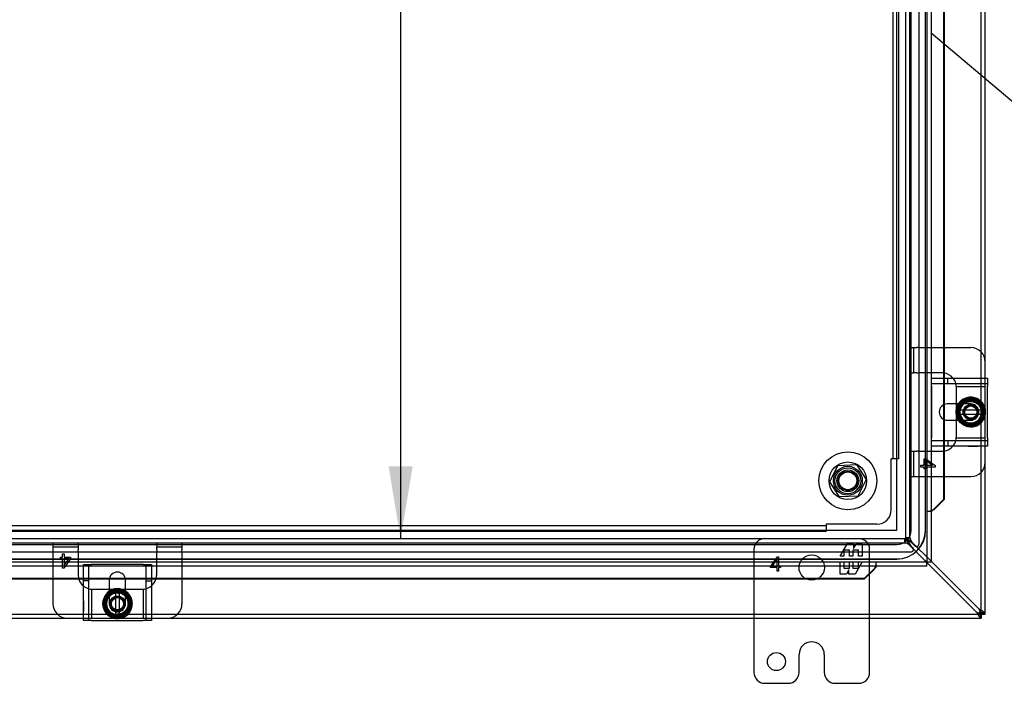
# Model space of a CAD drawing. Header units: inches. Extents: x 1 to 240, y -1 to 159.
# Tile 25 of 61: x 69 to 86, y 61 to 72. Entities that reach past the tile are written whole.
import ezdxf
from ezdxf import colors
from ezdxf.entities.mleader import LeaderData, LeaderLine
from ezdxf.enums import TextEntityAlignment as Align
from ezdxf.lldxf.tags import DXFTag
from ezdxf.math import Vec2, Vec3

# ---------------------------------------------------------------- set-up
doc = ezdxf.new("R2010")
doc.units = ezdxf.units.IN
doc.header["$MEASUREMENT"] = 0
for name, color, linetype in [('COM40680', 7, 'Continuous'), ('COM42667', 7, 'Continuous'), ('COM42780', 7, 'Continuous'), ('COM48605', 7, 'Continuous'), ('COM70220', 7, 'Continuous'), ('COM70726-5', 7, 'Continuous'), ('Default', 7, 'Continuous'), ('FET07720', 7, 'Continuous'), ('NTS166105', 7, 'Continuous'), ('SCC19011', 7, 'Continuous'), ('SPR20265', 7, 'Continuous'), ('STD26089', 7, 'Continuous'), ('WAF25035', 7, 'Continuous'), ('WAF25059', 7, 'Continuous')]:
    doc.layers.add(name, color=color, linetype=linetype)
doc.styles.add('SEACAD_Times_New_Roman', font='times.ttf')
tags = doc.linetypes.add('HIDDEN2', pattern=[0.1875, 0.125, -0.0625]).pattern_tags.tags
tags[6:7] = [DXFTag(74, 4), DXFTag(75, 0), DXFTag(340, '0'), DXFTag(46, 0.0), DXFTag(50, 0.0), DXFTag(44, 0.0), DXFTag(45, 0.0)]
tags[4:5] = [DXFTag(74, 4), DXFTag(75, 0), DXFTag(340, '0'), DXFTag(46, 0.0), DXFTag(50, 0.0), DXFTag(44, 0.0), DXFTag(45, 0.0)]
doc.dimstyles.new('HAMMOND_(STH_-_240x160)', dxfattribs={"dimtxt": 1, "dimasz": 1.25, "dimexe": 0.5, "dimexo": 0.5, "dimgap": 0.25, "dimtad": 0, "dimtih": 1, "dimtoh": 1, "dimlfac": 0.125, "dimzin": 0, "dimdsep": 46, "dimtxsty": 'SEACAD_Times_New_Roman', "dimblk1": '_SE_FILLED', "dimblk2": '_SE_FILLED', "dimsah": 1, "dimcen": 0.5, "dimadec": 0, "dimazin": 0, "dimtfac": 0.8, "dimtofl": 0, "dimtmove": 0, "dimatfit": 3, "dimfxl": 1, "dimtolj": 1, "dimtzin": 0, "dimarcsym": 0})

# ---------------------------------------------------------------- blocks, each defined once
blk = doc.blocks.new('_SE_FILLED')
at = {"color": 0}
blk.add_line((0, 0), (-1, 0), dxfattribs=at)
blk.add_solid([(0, 0), (-1, -0.1665), (-1, 0.1665), (0, 0)], dxfattribs=at)
blk = doc.blocks.new('SE5')
at = {"layer": 'COM40680', "color": 7, "linetype": 'HIDDEN2'}
for p, q in [((84.257, 95.061), (84.257, 64.565)), ((84.352, 95.061), (84.352, 64.565)), ((84.227, 63.688), (84.227, 64.565)), ((84.352, 64.565), (84.227, 64.565)), ((83.101, 63.408), (58.604, 63.408)), ((83.101, 63.313), (58.604, 63.313)), ((83.977, 63.438), (83.101, 63.438)), ((83.101, 63.438), (83.101, 63.313))]:
    blk.add_line(p, q, dxfattribs=at)
blk.add_circle((83.477, 64.188), 0.25, dxfattribs=at)
blk.add_arc((83.977, 63.688), 0.25, 270, 0, dxfattribs=at)
at = {"layer": 'COM42667', "color": 7, "linetype": 'Continuous'}
for p, q in [((84.921, 65.821), (84.921, 65.964)), ((84.921, 65.964), (85.891, 65.964)), ((85.891, 65.964), (85.891, 65.821)), ((84.921, 65.821), (84.921, 64.929)), ((85.891, 64.929), (85.891, 65.821)), ((85.396, 65.516), (85.196, 65.516)), ((85.196, 65.235), (85.396, 65.235)), ((84.921, 64.786), (84.921, 64.929)), ((85.891, 64.929), (85.891, 64.786)), ((85.891, 64.786), (84.921, 64.786)), ((70.264, 61.774), (70.264, 62.711)), ((71.441, 62.711), (71.441, 61.774)), ((70.712, 62.47), (70.712, 62.27)), ((70.993, 62.27), (70.993, 62.47)), ((70.407, 61.774), (70.264, 61.774)), ((70.407, 61.774), (71.298, 61.774)), ((71.441, 61.774), (71.298, 61.774))]:
    blk.add_line(p, q, dxfattribs=at)
at = {"layer": 'COM42667', "color": 7, "linetype": 'HIDDEN2'}
for p, q in [((84.921, 65.869), (85.891, 65.869)), ((85.205, 65.869), (85.205, 65.964)), ((85.602, 65.516), (85.396, 65.516)), ((85.396, 65.235), (85.602, 65.235)), ((85.891, 64.881), (84.921, 64.881)), ((85.205, 64.881), (85.205, 64.786)), ((85.555, 64.787), (85.555, 64.786)), ((85.555, 64.787), (85.67, 64.787)), ((85.585, 64.787), (85.585, 64.786)), ((85.664, 64.787), (85.664, 64.786)), ((85.67, 64.787), (85.67, 64.786)), ((85.67, 64.787), (85.694, 64.787)), ((85.694, 64.787), (85.694, 64.786)), ((85.694, 64.787), (85.728, 64.787)), ((85.728, 64.787), (85.728, 64.786)), ((70.264, 62.744), (70.407, 62.744)), ((70.264, 62.711), (70.264, 62.744)), ((70.359, 61.774), (70.359, 62.744)), ((71.298, 62.744), (70.407, 62.744)), ((71.298, 62.744), (71.441, 62.744)), ((71.346, 62.744), (71.346, 61.774)), ((71.441, 62.744), (71.441, 62.711)), ((70.359, 62.46), (70.264, 62.46)), ((71.346, 62.46), (71.441, 62.46)), ((70.712, 62.27), (70.712, 62.063)), ((70.993, 62.063), (70.993, 62.27)), ((70.265, 62.111), (70.264, 62.111)), ((70.265, 62.081), (70.264, 62.081)), ((70.265, 62.002), (70.264, 62.002)), ((70.265, 61.996), (70.264, 61.996)), ((70.265, 61.971), (70.264, 61.971)), ((70.265, 62.111), (70.265, 61.996)), ((70.265, 61.996), (70.265, 61.971)), ((70.265, 61.971), (70.265, 61.937)), ((70.265, 61.937), (70.264, 61.937))]:
    blk.add_line(p, q, dxfattribs=at)
at = {"layer": 'COM42667', "color": 7, "linetype": 'Continuous'}
for centre, radius, start, end in [((85.196, 65.375), 0.14, 90, 270), ((70.852, 62.47), 0.141, 0, 180)]:
    blk.add_arc(centre, radius, start, end, dxfattribs=at)
at = {"layer": 'COM42667', "color": 7, "linetype": 'HIDDEN2'}
for centre, radius, start, end in [((85.602, 65.375), 0.14, 270, 90), ((70.852, 62.063), 0.141, 180, 0)]:
    blk.add_arc(centre, radius, start, end, dxfattribs=at)
at = {"layer": 'COM42780', "color": 7, "linetype": 'HIDDEN2'}
for p, q in [((84.553, 66.49), (84.62, 66.49)), ((84.553, 66.053), (84.553, 66.49)), ((84.62, 66.053), (84.62, 66.49)), ((84.62, 66.49), (84.67, 66.49)), ((84.704, 66.49), (84.67, 66.49)), ((84.704, 66.49), (85.14, 66.49)), ((84.553, 66.053), (84.62, 66.053)), ((84.67, 66.053), (84.62, 66.053)), ((84.67, 66.053), (84.704, 66.053)), ((85.102, 66.053), (84.704, 66.053)), ((85.852, 65.868), (85.852, 65.964)), ((85.852, 65.82), (85.852, 65.868)), ((85.352, 65.82), (85.852, 65.82)), ((85.352, 65.803), (85.352, 65.815)), ((85.352, 65.672), (85.352, 65.803)), ((85.852, 65.815), (85.852, 65.82)), ((85.852, 65.672), (85.852, 65.815)), ((85.352, 65.516), (85.352, 65.672)), ((85.852, 65.43), (85.852, 65.672)), ((85.352, 65.078), (85.352, 65.235)), ((85.852, 65.078), (85.852, 65.329)), ((85.352, 64.947), (85.352, 65.078)), ((85.852, 64.935), (85.852, 65.078)), ((85.352, 64.935), (85.352, 64.947)), ((85.352, 64.93), (85.852, 64.93)), ((85.852, 64.93), (85.852, 64.935)), ((85.852, 64.882), (85.852, 64.93)), ((85.852, 64.786), (85.852, 64.882)), ((84.553, 64.697), (84.62, 64.697)), ((84.553, 64.26), (84.553, 64.697)), ((84.62, 64.26), (84.62, 64.697)), ((84.62, 64.697), (84.67, 64.697)), ((84.704, 64.697), (84.67, 64.697)), ((84.704, 64.697), (85.102, 64.697)), ((84.797, 64.456), (84.797, 64.565)), ((84.797, 64.565), (84.826, 64.565)), ((84.826, 64.565), (84.988, 64.45)), ((84.938, 64.456), (84.826, 64.535)), ((84.826, 64.535), (84.826, 64.456)), ((84.738, 64.425), (84.738, 64.456)), ((84.738, 64.456), (84.797, 64.456)), ((84.797, 64.425), (84.738, 64.425)), ((84.797, 64.392), (84.797, 64.425)), ((84.826, 64.392), (84.797, 64.392)), ((84.826, 64.456), (84.938, 64.456)), ((84.988, 64.425), (84.826, 64.425)), ((84.826, 64.425), (84.826, 64.392)), ((84.988, 64.45), (84.988, 64.425)), ((84.553, 64.26), (84.62, 64.26)), ((84.62, 64.26), (84.67, 64.26)), ((84.67, 64.26), (84.704, 64.26)), ((84.704, 64.26), (85.14, 64.26)), ((69.737, 63.113), (69.737, 63.046)), ((69.737, 63.113), (70.174, 63.113)), ((69.737, 63.046), (70.174, 63.046)), ((69.737, 63.046), (69.737, 62.995)), ((69.737, 62.995), (69.737, 62.961)), ((70.174, 63.113), (70.174, 63.046)), ((70.174, 63.046), (70.174, 62.995)), ((70.174, 62.961), (70.174, 62.995)), ((71.531, 63.113), (71.531, 63.046)), ((71.531, 63.113), (71.968, 63.113)), ((71.531, 63.046), (71.968, 63.046)), ((71.531, 62.995), (71.531, 63.046)), ((71.531, 62.995), (71.531, 62.961)), ((71.968, 63.113), (71.968, 63.046)), ((71.968, 63.046), (71.968, 62.995)), ((71.968, 62.961), (71.968, 62.995)), ((69.737, 62.961), (69.737, 62.486)), ((69.869, 62.84), (69.869, 62.868)), ((69.869, 62.868), (69.902, 62.868)), ((69.902, 62.84), (69.869, 62.84)), ((69.902, 62.928), (69.933, 62.928)), ((69.902, 62.868), (69.902, 62.928)), ((69.902, 62.678), (69.902, 62.84)), ((70.042, 62.84), (69.927, 62.678)), ((69.933, 62.928), (69.933, 62.868)), ((69.933, 62.868), (70.042, 62.868)), ((69.933, 62.727), (70.012, 62.84)), ((70.012, 62.84), (69.933, 62.84)), ((69.933, 62.84), (69.933, 62.727)), ((70.042, 62.868), (70.042, 62.84)), ((70.174, 62.961), (70.174, 62.563)), ((71.531, 62.563), (71.531, 62.961)), ((71.968, 62.961), (71.968, 62.486)), ((69.927, 62.678), (69.902, 62.678)), ((70.407, 62.314), (70.407, 61.813)), ((70.412, 62.313), (70.424, 62.313)), ((70.424, 62.313), (70.555, 62.313)), ((70.555, 62.313), (70.712, 62.313)), ((70.993, 62.313), (71.149, 62.313)), ((71.149, 62.313), (71.281, 62.313)), ((71.281, 62.313), (71.292, 62.313)), ((71.297, 62.314), (71.297, 61.813)), ((70.264, 61.813), (70.359, 61.813)), ((70.359, 61.813), (70.407, 61.813)), ((70.407, 61.813), (70.412, 61.813)), ((70.412, 61.813), (70.555, 61.813)), ((70.555, 61.813), (70.806, 61.813)), ((70.908, 61.813), (71.149, 61.813)), ((71.149, 61.813), (71.292, 61.813)), ((71.292, 61.813), (71.297, 61.813)), ((71.297, 61.813), (71.345, 61.813)), ((71.345, 61.813), (71.441, 61.813))]:
    blk.add_line(p, q, dxfattribs=at)
at = {"layer": 'COM42780', "color": 7, "linetype": 'Continuous'}
for p, q in [((85.14, 66.49), (85.602, 66.49)), ((85.852, 65.964), (85.852, 66.24)), ((85.352, 65.441), (85.352, 65.516)), ((85.352, 65.235), (85.352, 65.306)), ((85.852, 64.51), (85.852, 64.786)), ((85.14, 64.26), (85.602, 64.26)), ((69.737, 62.486), (69.737, 62.063)), ((71.968, 62.486), (71.968, 62.063)), ((70.712, 62.313), (70.784, 62.313)), ((70.918, 62.313), (70.993, 62.313)), ((69.987, 61.813), (70.264, 61.813)), ((71.441, 61.813), (71.718, 61.813))]:
    blk.add_line(p, q, dxfattribs=at)
at = {"layer": 'COM42780', "color": 7, "linetype": 'HIDDEN2'}
for centre, radius in [((85.602, 65.375), 0.195), ((85.602, 65.375), 0.125), ((85.602, 65.375), 0.106), ((70.852, 62.063), 0.195), ((70.852, 62.063), 0.125), ((70.852, 62.063), 0.106)]:
    blk.add_circle(centre, radius, dxfattribs=at)
at = {"layer": 'COM42780', "color": 7, "linetype": 'Continuous'}
for centre, start, end in [((85.602, 66.24), 0, 90), ((85.102, 65.803), 39.9324, 81.31), ((85.102, 64.947), 278.69, 320.0676), ((85.602, 64.51), 270, 0), ((70.424, 62.563), 198.0043, 230.0676), ((71.281, 62.563), 309.9324, 341.9957), ((69.987, 62.063), 180, 270), ((71.718, 62.063), 270, 0)]:
    blk.add_arc(centre, 0.25, start, end, dxfattribs=at)
at = {"layer": 'COM42780', "color": 7, "linetype": 'HIDDEN2'}
for centre, start, end in [((85.102, 65.803), 81.31, 90), ((85.102, 65.803), 15.0028, 39.9324), ((85.102, 65.803), 3.8357, 15.0028), ((85.102, 65.803), 2.6763, 3.8357), ((85.102, 64.947), 320.0676, 344.9972), ((85.102, 64.947), 344.9972, 356.1643), ((85.102, 64.947), 356.1643, 357.3237), ((85.102, 64.947), 270, 278.69), ((70.424, 62.563), 180, 198.0043), ((71.281, 62.563), 341.9957, 0), ((70.424, 62.563), 230.0676, 254.9972), ((70.424, 62.563), 254.9972, 266.1643), ((70.424, 62.563), 266.1643, 267.3237), ((71.281, 62.563), 272.6763, 273.8357), ((71.281, 62.563), 273.8357, 285.0028), ((71.281, 62.563), 285.0028, 309.9324)]:
    blk.add_arc(centre, 0.25, start, end, dxfattribs=at)
at = {"layer": 'COM48605', "color": 7, "linetype": 'HIDDEN2'}
for p, q in [((84.843, 96.843), (84.843, 62.783)), ((85.128, 65.964), (85.128, 65.498)), ((85.14, 65.964), (85.14, 65.504)), ((85.128, 65.252), (85.128, 64.786)), ((85.14, 65.246), (85.14, 64.786)), ((84.915, 63.658), (84.843, 63.658)), ((84.947, 63.681), (84.938, 63.681)), ((84.843, 62.783), (56.799, 62.783)), ((83.945, 62.688), (83.945, 62.679)), ((83.968, 62.711), (83.968, 62.783)), ((70.715, 62.498), (70.264, 62.498)), ((70.713, 62.486), (70.264, 62.486)), ((71.441, 62.498), (70.99, 62.498)), ((71.441, 62.486), (70.992, 62.486))]:
    blk.add_line(p, q, dxfattribs=at)
at = {"layer": 'COM48605', "color": 7, "linetype": 'Continuous'}
for p, q in [((84.915, 96.843), (84.915, 62.783)), ((85.128, 79.224), (85.128, 65.964)), ((85.14, 79.224), (85.14, 65.964)), ((85.128, 65.498), (85.128, 65.252)), ((85.14, 65.504), (85.14, 65.246)), ((85.128, 64.786), (85.128, 63.866)), ((85.14, 64.786), (85.14, 63.866)), ((85.128, 63.866), (84.958, 63.693)), ((85.14, 63.866), (84.97, 63.693)), ((85.14, 63.866), (85.128, 63.866)), ((84.915, 63.658), (84.928, 63.658)), ((84.958, 63.693), (84.97, 63.693)), ((84.843, 62.783), (84.807, 62.819)), ((84.843, 62.783), (84.807, 62.819)), ((84.843, 62.711), (56.799, 62.711)), ((83.933, 62.668), (83.76, 62.498)), ((83.933, 62.656), (83.76, 62.486)), ((83.933, 62.668), (83.933, 62.656)), ((83.968, 62.698), (83.968, 62.711)), ((84.843, 62.711), (84.843, 62.783)), ((84.915, 62.783), (84.843, 62.783)), ((70.264, 62.498), (57.883, 62.498)), ((70.264, 62.486), (57.883, 62.486)), ((70.992, 62.486), (70.713, 62.486)), ((70.99, 62.498), (70.715, 62.498)), ((83.76, 62.498), (71.441, 62.498)), ((83.76, 62.486), (71.441, 62.486)), ((83.76, 62.486), (83.76, 62.498))]:
    blk.add_line(p, q, dxfattribs=at)
at = {"layer": 'COM48605', "color": 7, "linetype": 'HIDDEN2'}
for centre, start, end in [((85.356, 62.606), 110.5358, 114.2658), ((85.019, 62.27), 155.7342, 158.7275)]:
    blk.add_arc(centre, 1.153, start, end, dxfattribs=at)
at = {"layer": 'COM48605', "color": 7, "linetype": 'Continuous'}
for centre, radius, start, end in [((85.246, 63.424), 0.395, 136.9946, 143.6858), ((85.356, 62.606), 1.153, 109.542, 110.5358), ((84.202, 62.38), 0.395, 126.3142, 133.0054), ((85.019, 62.27), 1.153, 158.7275, 160.458)]:
    blk.add_arc(centre, radius, start, end, dxfattribs=at)
at = {"layer": 'COM70220', "color": 7, "linetype": 'HIDDEN2'}
for p, q in [((84.321, 63.336), (84.321, 96.291)), ((84.322, 63.336), (84.322, 96.291)), ((84.571, 63.336), (84.571, 96.291)), ((84.82, 63.336), (84.82, 96.291)), ((84.821, 63.336), (84.821, 96.291)), ((57.383, 63.336), (84.321, 63.336)), ((57.383, 63.335), (84.321, 63.335)), ((57.383, 63.086), (84.321, 63.086)), ((57.383, 62.837), (84.321, 62.837)), ((57.383, 62.836), (84.321, 62.836))]:
    blk.add_line(p, q, dxfattribs=at)
for radius in [0.5, 0.001, 0.25, 0.499]:
    blk.add_arc((84.321, 63.336), radius, 270, 0, dxfattribs=at)
at = {"layer": 'COM70726-5', "color": 7, "linetype": 'HIDDEN2'}
for p, q in [((85.78, 61.891), (85.78, 97.735)), ((84.707, 63.1), (84.707, 96.526)), ((84.477, 63.204), (84.477, 96.422)), ((84.549, 63.204), (84.549, 96.422)), ((57.244, 63.188), (84.461, 63.188)), ((84.459, 63.188), (84.459, 63.116)), ((84.461, 63.116), (84.461, 63.188)), ((84.477, 63.206), (84.549, 63.206)), ((84.549, 63.204), (84.477, 63.204)), ((84.55, 63.206), (84.549, 63.206)), ((57.244, 63.116), (84.461, 63.116)), ((84.459, 63.116), (84.459, 63.115)), ((84.538, 63.08), (84.843, 62.775)), ((84.597, 63.035), (84.552, 63.08)), ((84.915, 62.797), (84.585, 63.127)), ((84.585, 63.113), (84.631, 63.068)), ((57.139, 62.958), (84.566, 62.958)), ((55.93, 61.885), (85.775, 61.885))]:
    blk.add_line(p, q, dxfattribs=at)
at = {"layer": 'COM70726-5', "color": 7, "linetype": 'Continuous'}
for p, q in [((85.852, 66.24), (85.852, 78.948)), ((85.852, 61.891), (85.852, 64.51)), ((85.744, 61.968), (84.915, 62.797)), ((84.843, 62.775), (85.697, 61.921)), ((55.93, 61.813), (69.987, 61.813)), ((71.718, 61.813), (85.775, 61.813)), ((85.763, 61.902), (85.744, 61.921)), ((85.763, 61.902), (85.744, 61.921)), ((85.763, 61.902), (85.778, 61.887)), ((85.763, 61.902), (85.778, 61.888)), ((85.775, 61.885), (85.775, 61.813)), ((85.78, 61.885), (85.775, 61.885)), ((85.775, 61.813), (85.78, 61.813)), ((85.78, 61.885), (85.779, 61.887)), ((85.78, 61.885), (85.779, 61.887)), ((85.78, 61.891), (85.78, 61.885)), ((85.78, 61.891), (85.852, 61.891)), ((85.78, 61.885), (85.852, 61.885)), ((85.78, 61.885), (85.78, 61.813)), ((85.852, 61.885), (85.852, 61.891))]:
    blk.add_line(p, q, dxfattribs=at)
at = {"layer": 'COM70726-5', "color": 7, "linetype": 'HIDDEN2'}
for centre, radius, start, end in [((84.744, 63.245), 0.198, 191.3606, 216.6696), ((84.42, 62.922), 0.198, 53.3304, 78.6394), ((84.566, 63.003), 0.045, 270, 45), ((84.662, 63.1), 0.045, 225, 360)]:
    blk.add_arc(centre, radius, start, end, dxfattribs=at)
at = {"layer": 'COM70726-5', "color": 7, "linetype": 'Continuous'}
for centre, radius, start, end in [((85.535, 61.536), 0.48, 52.0615, 64.2057), ((85.485, 61.795), 0.312, 22.5969, 33.8057), ((86.13, 62.13), 0.48, 205.7943, 217.9385), ((85.871, 62.18), 0.312, 236.1943, 247.4031)]:
    blk.add_arc(centre, radius, start, end, dxfattribs=at)
at = {"layer": 'COM70726-5', "color": 7, "linetype": 'HIDDEN2'}
for points, knots in [([(84.459, 63.186), (84.466, 63.183), (84.472, 63.179), (84.486, 63.166), (84.492, 63.158), (84.505, 63.139), (84.512, 63.128), (84.525, 63.105), (84.532, 63.092), (84.538, 63.08)], [0, 0, 0, 0, 0.25, 0.25, 0.5, 0.5, 0.75, 0.75, 1, 1, 1, 1]), ([(84.461, 63.188), (84.469, 63.188), (84.476, 63.185), (84.492, 63.174), (84.499, 63.166), (84.514, 63.146), (84.522, 63.134), (84.537, 63.108), (84.545, 63.094), (84.552, 63.08)], [0, 0, 0, 0, 0.25, 0.25, 0.5, 0.5, 0.75, 0.75, 1, 1, 1, 1]), ([(84.585, 63.113), (84.571, 63.121), (84.557, 63.128), (84.531, 63.144), (84.519, 63.151), (84.499, 63.166), (84.491, 63.174), (84.48, 63.189), (84.477, 63.197), (84.477, 63.204)], [0, 0, 0, 0, 0.25, 0.25, 0.5, 0.5, 0.75, 0.75, 1, 1, 1, 1]), ([(84.585, 63.127), (84.573, 63.134), (84.561, 63.14), (84.538, 63.153), (84.527, 63.16), (84.508, 63.173), (84.5, 63.18), (84.487, 63.193), (84.482, 63.2), (84.48, 63.206)], [0, 0, 0, 0, 0.25, 0.25, 0.5, 0.5, 0.75, 0.75, 1, 1, 1, 1]), ([(84.585, 63.113), (84.576, 63.128), (84.567, 63.144), (84.553, 63.174), (84.549, 63.189), (84.549, 63.204)], [0, 0, 0, 0, 0.5, 0.5, 1, 1, 1, 1]), ([(84.461, 63.116), (84.476, 63.116), (84.492, 63.112), (84.522, 63.099), (84.537, 63.089), (84.552, 63.08)], [0, 0, 0, 0, 0.5, 0.5, 1, 1, 1, 1]), ([(85.78, 61.818), (85.776, 61.819), (85.773, 61.82), (85.768, 61.823), (85.766, 61.825), (85.763, 61.829), (85.762, 61.832), (85.76, 61.837), (85.76, 61.84), (85.76, 61.85), (85.761, 61.858), (85.765, 61.869), (85.767, 61.873), (85.772, 61.881), (85.774, 61.884), (85.778, 61.887)], [0, 0, 0, 0, 0.125, 0.125, 0.25, 0.25, 0.375, 0.375, 0.5, 0.5, 0.75, 0.75, 0.875, 0.875, 1, 1, 1, 1]), ([(85.778, 61.888), (85.781, 61.891), (85.785, 61.894), (85.792, 61.898), (85.796, 61.9), (85.804, 61.903), (85.808, 61.904), (85.815, 61.905), (85.819, 61.906), (85.828, 61.905), (85.834, 61.904), (85.841, 61.899), (85.842, 61.897), (85.846, 61.892), (85.847, 61.889), (85.848, 61.885)], [0, 0, 0, 0, 0.125, 0.125, 0.25, 0.25, 0.375, 0.375, 0.5, 0.5, 0.75, 0.75, 0.875, 0.875, 1, 1, 1, 1])]:
    blk.add_open_spline(points, degree=3, knots=knots, dxfattribs=at)
at = {"layer": 'COM70726-5', "color": 7, "linetype": 'Continuous'}
for points, knots in [([(85.751, 61.892), (85.752, 61.892), (85.755, 61.891), (85.758, 61.889), (85.762, 61.888), (85.765, 61.887), (85.768, 61.886), (85.77, 61.886), (85.773, 61.885), (85.774, 61.885), (85.775, 61.885)], [0, 0, 0, 0, 0.137013, 0.270531, 0.400528, 0.527021, 0.650074, 0.769801, 0.886369, 1, 1, 1, 1]), ([(85.751, 61.835), (85.756, 61.829), (85.761, 61.823), (85.769, 61.815), (85.772, 61.813), (85.775, 61.813)], [0, 0, 0, 0, 0.5, 0.5, 1, 1, 1, 1]), ([(85.779, 61.887), (85.776, 61.887), (85.773, 61.887), (85.768, 61.889), (85.765, 61.889), (85.761, 61.892), (85.76, 61.894), (85.76, 61.898), (85.761, 61.9), (85.763, 61.902)], [0, 0, 0, 0, 0.25, 0.25, 0.5, 0.5, 0.75, 0.75, 1, 1, 1, 1]), ([(85.763, 61.902), (85.765, 61.904), (85.768, 61.906), (85.772, 61.906), (85.774, 61.904), (85.776, 61.9), (85.777, 61.898), (85.778, 61.893), (85.778, 61.89), (85.779, 61.887)], [0, 0, 0, 0, 0.25, 0.25, 0.5, 0.5, 0.75, 0.75, 1, 1, 1, 1]), ([(85.78, 61.891), (85.78, 61.892), (85.78, 61.893), (85.78, 61.895), (85.779, 61.898), (85.778, 61.901), (85.777, 61.904), (85.776, 61.907), (85.775, 61.911), (85.774, 61.913), (85.773, 61.914)], [0, 0, 0, 0, 0.113631, 0.230199, 0.349926, 0.472979, 0.599472, 0.729469, 0.862987, 1, 1, 1, 1]), ([(85.852, 61.891), (85.852, 61.893), (85.85, 61.897), (85.842, 61.905), (85.837, 61.909), (85.831, 61.914)], [0, 0, 0, 0, 0.5, 0.5, 1, 1, 1, 1])]:
    blk.add_open_spline(points, degree=3, knots=knots, dxfattribs=at)
at = {"layer": 'COM70726-5', "color": 7, "linetype": 'HIDDEN2'}
for points in [[(85.76, 61.896), (85.76, 61.879), (85.76, 61.862), (85.76, 61.845)], [(85.821, 61.906), (85.803, 61.906), (85.786, 61.906), (85.77, 61.906)]]:
    blk.add_open_spline(points, degree=3, dxfattribs=at)
at = {"layer": 'FET07720', "color": 7, "linetype": 'HIDDEN2'}
for p, q in [((81.852, 63.001), (81.852, 61.813)), ((83.342, 62.883), (83.465, 63.095)), ((83.505, 62.989), (83.407, 62.989)), ((83.407, 62.989), (83.407, 62.883)), ((83.465, 63.095), (83.574, 63.095)), ((83.505, 62.883), (83.505, 62.989)), ((83.663, 62.989), (83.565, 62.989)), ((83.565, 62.989), (83.565, 62.883)), ((83.574, 63.095), (83.574, 63.017)), ((83.574, 63.017), (83.619, 63.095)), ((83.619, 63.095), (83.727, 63.095)), ((83.663, 62.883), (83.663, 62.989)), ((83.727, 63.095), (83.727, 62.883)), ((83.852, 61.813), (83.852, 63.001)), ((82.142, 62.705), (82.261, 62.876)), ((82.258, 62.837), (82.171, 62.712)), ((82.258, 62.712), (82.258, 62.837)), ((82.261, 62.876), (82.278, 62.876)), ((82.278, 62.876), (82.278, 62.712)), ((83.407, 62.883), (83.342, 62.883)), ((83.565, 62.883), (83.505, 62.883)), ((83.727, 62.883), (83.663, 62.883)), ((82.142, 62.691), (82.142, 62.705)), ((82.258, 62.691), (82.142, 62.691)), ((82.171, 62.712), (82.258, 62.712)), ((82.258, 62.626), (82.258, 62.691)), ((82.278, 62.712), (82.313, 62.712)), ((82.313, 62.691), (82.278, 62.691)), ((82.278, 62.691), (82.278, 62.626)), ((82.313, 62.712), (82.313, 62.691)), ((83.342, 62.573), (83.342, 62.785)), ((83.342, 62.785), (83.407, 62.785)), ((83.407, 62.785), (83.407, 62.679)), ((83.407, 62.679), (83.505, 62.679)), ((83.496, 62.651), (83.451, 62.573)), ((83.496, 62.573), (83.496, 62.651)), ((83.505, 62.679), (83.505, 62.785)), ((83.505, 62.785), (83.565, 62.785)), ((83.565, 62.785), (83.565, 62.679)), ((83.565, 62.679), (83.663, 62.679)), ((83.727, 62.785), (83.605, 62.573)), ((83.663, 62.679), (83.663, 62.785)), ((83.663, 62.785), (83.727, 62.785)), ((82.278, 62.626), (82.258, 62.626)), ((83.451, 62.573), (83.342, 62.573)), ((83.605, 62.573), (83.496, 62.573))]:
    blk.add_line(p, q, dxfattribs=at)
at = {"layer": 'FET07720', "color": 7, "linetype": 'Continuous'}
for p, q in [((81.852, 61.813), (81.852, 60.876)), ((83.852, 60.876), (83.852, 61.813)), ((82.852, 61.406), (82.852, 61.406)), ((82.634, 60.876), (82.634, 61.188)), ((83.07, 61.188), (83.07, 60.876)), ((82.04, 60.688), (82.446, 60.688)), ((83.258, 60.688), (83.665, 60.688))]:
    blk.add_line(p, q, dxfattribs=at)
at = {"layer": 'FET07720', "color": 7, "linetype": 'HIDDEN2'}
blk.add_circle((82.852, 62.688), 0.219, dxfattribs=at)
at = {"layer": 'FET07720', "color": 7, "linetype": 'Continuous'}
blk.add_circle((82.243, 61.063), 0.156, dxfattribs=at)
at = {"layer": 'FET07720', "color": 7, "linetype": 'HIDDEN2'}
for centre, start, end in [((82.04, 63.001), 90, 180), ((83.665, 63.001), 0, 90)]:
    blk.add_arc(centre, 0.188, start, end, dxfattribs=at)
at = {"layer": 'FET07720', "color": 7, "linetype": 'Continuous'}
for centre, radius, start, end in [((82.852, 61.188), 0.218, 90, 180), ((82.852, 61.188), 0.218, 0, 90), ((82.04, 60.876), 0.187, 180, 270), ((82.446, 60.876), 0.188, 270, 0), ((83.258, 60.876), 0.188, 180, 270), ((83.665, 60.876), 0.188, 270, 0)]:
    blk.add_arc(centre, radius, start, end, dxfattribs=at)
at = {"layer": 'NTS166105', "color": 7, "linetype": 'HIDDEN2'}
for p, q in [((83.163, 64.168), (83.306, 64.453)), ((83.306, 64.453), (83.624, 64.469)), ((83.624, 64.469), (83.793, 64.21)), ((83.332, 63.909), (83.163, 64.168)), ((83.793, 64.21), (83.648, 63.922)), ((83.648, 63.922), (83.332, 63.909))]:
    blk.add_line(p, q, dxfattribs=at)
for radius in [0.188, 0.154]:
    blk.add_circle((83.477, 64.188), radius, dxfattribs=at)
at = {"layer": 'SCC19011', "color": 7, "linetype": 'Continuous'}
for p, q in [((85.602, 65.616), (85.387, 65.484)), ((85.817, 65.484), (85.602, 65.616)), ((85.387, 65.484), (85.387, 65.409)), ((85.387, 65.409), (85.387, 65.341)), ((85.408, 65.409), (85.387, 65.409)), ((85.418, 65.409), (85.408, 65.409)), ((85.787, 65.409), (85.418, 65.409)), ((85.797, 65.409), (85.787, 65.409)), ((85.817, 65.409), (85.797, 65.409)), ((85.817, 65.409), (85.817, 65.484)), ((85.817, 65.341), (85.817, 65.409)), ((85.387, 65.341), (85.387, 65.266)), ((85.387, 65.341), (85.408, 65.341)), ((85.387, 65.266), (85.602, 65.134)), ((85.408, 65.341), (85.418, 65.341)), ((85.418, 65.341), (85.787, 65.341)), ((85.602, 65.134), (85.817, 65.266)), ((85.787, 65.341), (85.797, 65.341)), ((85.797, 65.341), (85.817, 65.341)), ((85.817, 65.266), (85.817, 65.341)), ((70.743, 62.278), (70.611, 62.063)), ((70.818, 62.278), (70.743, 62.278)), ((70.886, 62.278), (70.818, 62.278)), ((70.818, 62.278), (70.818, 62.258)), ((70.818, 62.258), (70.818, 62.247)), ((70.818, 62.247), (70.818, 61.879)), ((70.961, 62.278), (70.886, 62.278)), ((70.886, 62.258), (70.886, 62.278)), ((70.886, 62.247), (70.886, 62.258)), ((70.886, 61.879), (70.886, 62.247)), ((71.093, 62.063), (70.961, 62.278)), ((70.611, 62.063), (70.743, 61.848)), ((70.961, 61.848), (71.093, 62.063)), ((70.743, 61.848), (70.818, 61.848)), ((70.818, 61.879), (70.818, 61.868)), ((70.818, 61.868), (70.818, 61.848)), ((70.818, 61.848), (70.886, 61.848)), ((70.886, 61.868), (70.886, 61.879)), ((70.886, 61.848), (70.886, 61.868)), ((70.886, 61.848), (70.961, 61.848))]:
    blk.add_line(p, q, dxfattribs=at)
at = {"layer": 'SCC19011', "color": 7, "linetype": 'HIDDEN2'}
for centre in [(85.602, 65.375), (70.852, 62.063)]:
    blk.add_circle(centre, 0.122, dxfattribs=at)
at = {"layer": 'SCC19011', "color": 7, "linetype": 'Continuous'}
for centre, start, end in [((85.602, 65.375), 10.4474, 169.5526), ((85.602, 65.375), 190.4474, 349.5526), ((70.852, 62.063), 100.4474, 259.5526), ((70.852, 62.063), 280.4474, 79.5526)]:
    blk.add_arc(centre, 0.188, start, end, dxfattribs=at)
at = {"layer": 'SPR20265', "color": 7, "linetype": 'HIDDEN2'}
for p, q in [((85.785, 65.375), (85.82, 65.375)), ((85.417, 65.19), (85.442, 65.215)), ((70.667, 62.248), (70.692, 62.223)), ((70.852, 61.881), (70.852, 61.846))]:
    blk.add_line(p, q, dxfattribs=at)
for points, knots in [([(85.564, 65.155), (85.578, 65.153), (85.624, 65.149), (85.701, 65.167), (85.778, 65.225), (85.824, 65.309), (85.833, 65.404), (85.801, 65.495), (85.737, 65.566), (85.649, 65.604), (85.553, 65.604), (85.465, 65.565), (85.4, 65.495), (85.369, 65.404), (85.376, 65.308), (85.421, 65.223), (85.496, 65.164), (85.588, 65.138), (85.683, 65.151), (85.765, 65.201), (85.821, 65.279), (85.842, 65.372), (85.824, 65.466), (85.771, 65.546), (85.692, 65.599), (85.597, 65.616), (85.504, 65.596), (85.425, 65.541), (85.375, 65.46), (85.359, 65.365), (85.382, 65.272), (85.438, 65.194), (85.52, 65.145), (85.614, 65.13), (85.707, 65.153), (85.785, 65.209), (85.834, 65.291), (85.849, 65.386), (85.827, 65.479), (85.771, 65.557), (85.69, 65.608), (85.596, 65.624), (85.502, 65.604), (85.424, 65.55), (85.37, 65.47), (85.352, 65.376), (85.366, 65.294), (85.39, 65.25), (85.401, 65.234)], [0.1181047, 0.1181047, 0.1181047, 0.1181047, 0.123253, 0.1343442, 0.1454373, 0.156529, 0.1676234, 0.1787178, 0.1898116, 0.200905, 0.2119972, 0.2230929, 0.2341872, 0.2452831, 0.2563771, 0.2674708, 0.2785654, 0.28966, 0.3007576, 0.3118528, 0.3229492, 0.3340432, 0.3451384, 0.3562353, 0.3673323, 0.3784297, 0.3895246, 0.4006213, 0.4117166, 0.4228156, 0.4339132, 0.4450112, 0.4561079, 0.4672039, 0.4783017, 0.4893995, 0.5004992, 0.5115966, 0.5226954, 0.5337915, 0.544891, 0.5559893, 0.5670899, 0.5781889, 0.5892874, 0.6003855, 0.6114838, 0.6182179, 0.6182179, 0.6182179, 0.6182179]), ([(85.442, 65.215), (85.423, 65.237), (85.389, 65.283), (85.37, 65.375), (85.39, 65.461), (85.433, 65.531), (85.498, 65.579), (85.57, 65.6), (85.618, 65.599), (85.637, 65.596)], [0, 0, 0, 0, 0.01124685, 0.02526822, 0.0367371, 0.04763758, 0.05874075, 0.06985332, 0.07824608, 0.07824608, 0.07824608, 0.07824608]), ([(85.392, 65.234), (85.405, 65.214), (85.442, 65.173), (85.518, 65.129), (85.612, 65.115), (85.706, 65.135), (85.785, 65.188), (85.841, 65.266), (85.864, 65.359), (85.853, 65.454), (85.809, 65.538), (85.737, 65.602), (85.648, 65.635), (85.552, 65.635), (85.465, 65.601), (85.412, 65.555), (85.389, 65.524), (85.384, 65.516)], [0.8028925, 0.8028925, 0.8028925, 0.8028925, 0.8112914, 0.8223931, 0.8334948, 0.8445983, 0.8557003, 0.8668021, 0.8779027, 0.8890041, 0.9001067, 0.9112098, 0.9223136, 0.9334157, 0.9445065, 0.955056, 0.9580988, 0.9580988, 0.9580988, 0.9580988]), ([(85.759, 65.522), (85.765, 65.516), (85.787, 65.489), (85.814, 65.433), (85.82, 65.351), (85.795, 65.273), (85.744, 65.21), (85.673, 65.169), (85.592, 65.159), (85.513, 65.178), (85.446, 65.226), (85.402, 65.295), (85.388, 65.375), (85.403, 65.455), (85.438, 65.508), (85.463, 65.531), (85.47, 65.536)], [0.2887901, 0.2887901, 0.2887901, 0.2887901, 0.2920757, 0.3031862, 0.3142936, 0.3254042, 0.3365133, 0.3476245, 0.3587332, 0.369842, 0.3809492, 0.3920578, 0.4031667, 0.4142764, 0.4253852, 0.4286815, 0.4286815, 0.4286815, 0.4286815]), ([(85.48, 65.595), (85.475, 65.592), (85.442, 65.572), (85.414, 65.545), (85.395, 65.518), (85.394, 65.517)], [0.75353292, 0.75353292, 0.75353292, 0.75353292, 0.75578627, 0.7668873, 0.7674218, 0.7674218, 0.7674218, 0.7674218]), ([(85.711, 65.551), (85.722, 65.544), (85.754, 65.52), (85.794, 65.466), (85.813, 65.386), (85.801, 65.305), (85.759, 65.235), (85.694, 65.186), (85.614, 65.166), (85.534, 65.178), (85.463, 65.22), (85.415, 65.286), (85.395, 65.365), (85.408, 65.446), (85.451, 65.516), (85.518, 65.563), (85.598, 65.58), (85.678, 65.566), (85.746, 65.52), (85.792, 65.452), (85.806, 65.371), (85.787, 65.291), (85.739, 65.225), (85.668, 65.184), (85.587, 65.174), (85.508, 65.197), (85.445, 65.25), (85.409, 65.324), (85.405, 65.405), (85.434, 65.482), (85.492, 65.54), (85.568, 65.57), (85.65, 65.567), (85.724, 65.53), (85.776, 65.467), (85.798, 65.388), (85.786, 65.307), (85.75, 65.252), (85.721, 65.228), (85.712, 65.221)], [0.464438, 0.464438, 0.464438, 0.464438, 0.4698156, 0.4809232, 0.4920326, 0.503138, 0.5142446, 0.52535, 0.5364578, 0.547565, 0.5586721, 0.5697781, 0.5808823, 0.5919888, 0.603094, 0.6142018, 0.6253066, 0.6364118, 0.6475152, 0.6586197, 0.6697249, 0.6808298, 0.6919358, 0.7030382, 0.714142, 0.7252447, 0.7363492, 0.7474536, 0.7585562, 0.7696589, 0.7807596, 0.7918635, 0.8029663, 0.8140692, 0.8251712, 0.836271, 0.8473724, 0.8584731, 0.862923, 0.862923, 0.862923, 0.862923]), ([(85.517, 65.565), (85.517, 65.565), (85.542, 65.576), (85.595, 65.588), (85.654, 65.578), (85.683, 65.566), (85.688, 65.564)], [0.43640128, 0.43640128, 0.43640128, 0.43640128, 0.43649234, 0.44759977, 0.45870607, 0.46079764, 0.46079764, 0.46079764, 0.46079764]), ([(85.534, 65.547), (85.551, 65.554), (85.595, 65.563), (85.66, 65.554), (85.721, 65.521), (85.773, 65.459), (85.782, 65.408), (85.785, 65.375)], [0.95046325, 0.95046325, 0.95046325, 0.95046325, 0.95824793, 0.96865358, 0.9770936, 0.98730809, 1, 1, 1, 1]), ([(85.548, 65.584), (85.553, 65.585), (85.583, 65.592), (85.621, 65.592), (85.653, 65.584), (85.659, 65.583)], [0.25678082, 0.25678082, 0.25678082, 0.25678082, 0.25874448, 0.26985449, 0.27231226, 0.27231226, 0.27231226, 0.27231226]), ([(85.651, 65.589), (85.621, 65.596), (85.589, 65.596), (85.558, 65.59), (85.558, 65.59)], [0.03475197, 0.03475197, 0.03475197, 0.03475197, 0.04560719, 0.0457885, 0.0457885, 0.0457885, 0.0457885]), ([(85.82, 65.375), (85.817, 65.409), (85.81, 65.458), (85.78, 65.503), (85.765, 65.52)], [0, 0, 0, 0, 0.01093327, 0.01877746, 0.01877746, 0.01877746, 0.01877746]), ([(85.433, 65.516), (85.425, 65.506), (85.399, 65.47), (85.375, 65.397), (85.385, 65.306), (85.414, 65.255), (85.431, 65.234)], [0.06324588, 0.06324588, 0.06324588, 0.06324588, 0.06779157, 0.07888132, 0.08997324, 0.09942571, 0.09942571, 0.09942571, 0.09942571]), ([(85.386, 65.395), (85.387, 65.408), (85.394, 65.447), (85.415, 65.488), (85.434, 65.512), (85.438, 65.516)], [0.21995858, 0.21995858, 0.21995858, 0.21995858, 0.22541447, 0.23652458, 0.23853227, 0.23853227, 0.23853227, 0.23853227]), ([(85.644, 65.159), (85.63, 65.157), (85.589, 65.153), (85.521, 65.166), (85.452, 65.21), (85.403, 65.274), (85.388, 65.327), (85.386, 65.353)], [0.16392013, 0.16392013, 0.16392013, 0.16392013, 0.1698589, 0.18096891, 0.19208116, 0.20319267, 0.2141853, 0.2141853, 0.2141853, 0.2141853]), ([(85.422, 65.327), (85.421, 65.329), (85.415, 65.357), (85.414, 65.389), (85.421, 65.417), (85.422, 65.42)], [0.91315801, 0.91315801, 0.91315801, 0.91315801, 0.91397592, 0.92507741, 0.92612869, 0.92612869, 0.92612869, 0.92612869]), ([(85.782, 65.506), (85.783, 65.504), (85.8, 65.481), (85.823, 65.43), (85.827, 65.348), (85.807, 65.284), (85.785, 65.251), (85.777, 65.241)], [0.10246721, 0.10246721, 0.10246721, 0.10246721, 0.10318825, 0.11429938, 0.12541305, 0.13652493, 0.14182713, 0.14182713, 0.14182713, 0.14182713]), ([(70.633, 62.101), (70.63, 62.087), (70.626, 62.041), (70.644, 61.964), (70.702, 61.888), (70.786, 61.841), (70.882, 61.833), (70.972, 61.864), (71.043, 61.929), (71.081, 62.017), (71.081, 62.113), (71.042, 62.201), (70.972, 62.265), (70.881, 62.297), (70.786, 62.289), (70.701, 62.245), (70.641, 62.17), (70.615, 62.078), (70.628, 61.982), (70.678, 61.901), (70.756, 61.844), (70.849, 61.824), (70.944, 61.841), (71.023, 61.894), (71.076, 61.974), (71.094, 62.068), (71.073, 62.162), (71.018, 62.24), (70.937, 62.291), (70.842, 62.306), (70.749, 62.284), (70.672, 62.228), (70.622, 62.146), (70.607, 62.051), (70.63, 61.958), (70.687, 61.881), (70.769, 61.831), (70.863, 61.816), (70.956, 61.838), (71.034, 61.894), (71.085, 61.975), (71.101, 62.069), (71.081, 62.163), (71.027, 62.242), (70.947, 62.295), (70.854, 62.314), (70.772, 62.299), (70.727, 62.275), (70.712, 62.264)], [0.1181047, 0.1181047, 0.1181047, 0.1181047, 0.123253, 0.1343442, 0.1454373, 0.156529, 0.1676234, 0.1787178, 0.1898116, 0.200905, 0.2119972, 0.2230929, 0.2341872, 0.2452831, 0.2563771, 0.2674708, 0.2785654, 0.28966, 0.3007576, 0.3118528, 0.3229492, 0.3340432, 0.3451384, 0.3562353, 0.3673323, 0.3784297, 0.3895246, 0.4006213, 0.4117166, 0.4228156, 0.4339132, 0.4450112, 0.4561079, 0.4672039, 0.4783017, 0.4893995, 0.5004992, 0.5115966, 0.5226954, 0.5337915, 0.544891, 0.5559893, 0.5670899, 0.5781889, 0.5892874, 0.6003855, 0.6114838, 0.6182179, 0.6182179, 0.6182179, 0.6182179]), ([(70.692, 62.223), (70.715, 62.243), (70.76, 62.277), (70.853, 62.295), (70.938, 62.276), (71.008, 62.232), (71.056, 62.167), (71.078, 62.095), (71.076, 62.048), (71.073, 62.028)], [0, 0, 0, 0, 0.01124685, 0.02526822, 0.0367371, 0.04763758, 0.05874075, 0.06985332, 0.07824608, 0.07824608, 0.07824608, 0.07824608]), ([(70.989, 62.236), (70.98, 62.243), (70.946, 62.267), (70.874, 62.29), (70.783, 62.28), (70.732, 62.251), (70.711, 62.235)], [0.06397395, 0.06397395, 0.06397395, 0.06397395, 0.06779157, 0.07888132, 0.08997324, 0.09942571, 0.09942571, 0.09942571, 0.09942571]), ([(71.072, 62.185), (71.069, 62.191), (71.05, 62.223), (71.015, 62.259), (70.978, 62.282), (70.968, 62.287)], [0.75353292, 0.75353292, 0.75353292, 0.75353292, 0.75578627, 0.7668873, 0.77105188, 0.77105188, 0.77105188, 0.77105188]), ([(70.711, 62.274), (70.692, 62.26), (70.65, 62.224), (70.606, 62.147), (70.592, 62.053), (70.613, 61.96), (70.666, 61.88), (70.744, 61.825), (70.836, 61.802), (70.931, 61.812), (71.015, 61.857), (71.079, 61.928), (71.112, 62.018), (71.112, 62.113), (71.078, 62.201), (71.032, 62.254), (71.001, 62.276), (70.994, 62.281)], [0.8028925, 0.8028925, 0.8028925, 0.8028925, 0.8112914, 0.8223931, 0.8334948, 0.8445983, 0.8557003, 0.8668021, 0.8779027, 0.8890041, 0.9001067, 0.9112098, 0.9223136, 0.9334157, 0.9445065, 0.955056, 0.9580988, 0.9580988, 0.9580988, 0.9580988]), ([(70.651, 61.997), (70.643, 62.022), (70.637, 62.068), (70.646, 62.115), (70.653, 62.134)], [0.3480461, 0.3480461, 0.3480461, 0.3480461, 0.35873317, 0.3673569, 0.3673569, 0.3673569, 0.3673569]), ([(71.029, 61.954), (71.022, 61.943), (70.998, 61.912), (70.943, 61.872), (70.863, 61.852), (70.783, 61.864), (70.712, 61.906), (70.664, 61.972), (70.643, 62.051), (70.655, 62.132), (70.697, 62.202), (70.763, 62.251), (70.842, 62.27), (70.923, 62.257), (70.993, 62.214), (71.04, 62.147), (71.058, 62.068), (71.043, 61.987), (70.997, 61.919), (70.929, 61.874), (70.848, 61.86), (70.769, 61.878), (70.703, 61.927), (70.661, 61.997), (70.651, 62.079), (70.675, 62.157), (70.727, 62.22), (70.801, 62.256), (70.883, 62.26), (70.959, 62.231), (71.017, 62.173), (71.048, 62.097), (71.044, 62.015), (71.008, 61.942), (70.944, 61.889), (70.865, 61.867), (70.784, 61.88), (70.729, 61.915), (70.705, 61.944), (70.699, 61.953)], [0.464438, 0.464438, 0.464438, 0.464438, 0.4698156, 0.4809232, 0.4920326, 0.503138, 0.5142446, 0.52535, 0.5364578, 0.547565, 0.5586721, 0.5697781, 0.5808823, 0.5919888, 0.603094, 0.6142018, 0.6253066, 0.6364118, 0.6475152, 0.6586197, 0.6697249, 0.6808298, 0.6919358, 0.7030382, 0.714142, 0.7252447, 0.7363492, 0.7474536, 0.7585562, 0.7696589, 0.7807596, 0.7918635, 0.8029663, 0.8140692, 0.8251712, 0.836271, 0.8473724, 0.8584731, 0.862923, 0.862923, 0.862923, 0.862923]), ([(70.698, 62.207), (70.701, 62.21), (70.723, 62.231), (70.772, 62.263), (70.852, 62.278), (70.933, 62.262), (70.985, 62.228), (71.008, 62.202), (71.013, 62.196)], [0.37922098, 0.37922098, 0.37922098, 0.37922098, 0.38094922, 0.39205781, 0.40316665, 0.41427643, 0.42538516, 0.42868152, 0.42868152, 0.42868152, 0.42868152]), ([(70.713, 62.231), (70.726, 62.242), (70.762, 62.265), (70.804, 62.277), (70.83, 62.28)], [0.19641658, 0.19641658, 0.19641658, 0.19641658, 0.20319267, 0.2141853, 0.2141853, 0.2141853, 0.2141853]), ([(70.804, 62.243), (70.806, 62.244), (70.833, 62.25), (70.861, 62.251), (70.887, 62.246)], [0.91315801, 0.91315801, 0.91315801, 0.91315801, 0.91397592, 0.92462762, 0.92462762, 0.92462762, 0.92462762]), ([(71.024, 62.131), (71.031, 62.114), (71.041, 62.071), (71.031, 62.005), (70.998, 61.945), (70.937, 61.892), (70.885, 61.883), (70.852, 61.881)], [0.95046325, 0.95046325, 0.95046325, 0.95046325, 0.95824793, 0.96865358, 0.9770936, 0.98730809, 1, 1, 1, 1]), ([(70.872, 62.28), (70.885, 62.278), (70.924, 62.271), (70.965, 62.251), (70.99, 62.231), (70.993, 62.228)], [0.21995858, 0.21995858, 0.21995858, 0.21995858, 0.22541447, 0.23652458, 0.23853227, 0.23853227, 0.23853227, 0.23853227]), ([(71.042, 62.148), (71.043, 62.148), (71.053, 62.124), (71.065, 62.07), (71.056, 62.011), (71.043, 61.982), (71.041, 61.977)], [0.43640128, 0.43640128, 0.43640128, 0.43640128, 0.43649234, 0.44759977, 0.45870607, 0.46079764, 0.46079764, 0.46079764, 0.46079764]), ([(71.061, 62.117), (71.063, 62.113), (71.069, 62.082), (71.069, 62.044), (71.062, 62.012), (71.06, 62.006)], [0.25678082, 0.25678082, 0.25678082, 0.25678082, 0.25874448, 0.26985449, 0.27231226, 0.27231226, 0.27231226, 0.27231226]), ([(70.637, 62.021), (70.634, 62.035), (70.631, 62.065), (70.635, 62.094), (70.638, 62.109)], [0.16392013, 0.16392013, 0.16392013, 0.16392013, 0.1698589, 0.17613515, 0.17613515, 0.17613515, 0.17613515]), ([(71.066, 62.015), (71.073, 62.044), (71.074, 62.076), (71.068, 62.107), (71.067, 62.108)], [0.03475197, 0.03475197, 0.03475197, 0.03475197, 0.04560719, 0.0457885, 0.0457885, 0.0457885, 0.0457885]), ([(70.999, 61.906), (70.993, 61.901), (70.966, 61.879), (70.91, 61.852), (70.829, 61.846), (70.752, 61.869), (70.712, 61.902), (70.695, 61.92)], [0.28879014, 0.28879014, 0.28879014, 0.28879014, 0.29207573, 0.30318617, 0.31429358, 0.32540417, 0.33562744, 0.33562744, 0.33562744, 0.33562744]), ([(70.983, 61.883), (70.981, 61.882), (70.958, 61.866), (70.907, 61.843), (70.825, 61.839), (70.761, 61.859), (70.728, 61.88), (70.718, 61.888)], [0.10246721, 0.10246721, 0.10246721, 0.10246721, 0.10318825, 0.11429938, 0.12541305, 0.13652493, 0.14182713, 0.14182713, 0.14182713, 0.14182713]), ([(70.852, 61.846), (70.886, 61.848), (70.935, 61.856), (70.981, 61.885), (70.998, 61.9)], [0, 0, 0, 0, 0.01093327, 0.01877746, 0.01877746, 0.01877746, 0.01877746])]:
    blk.add_open_spline(points, degree=3, knots=knots, dxfattribs=at)
at = {"layer": 'SPR20265', "color": 7, "linetype": 'Continuous'}
for points, knots in [([(85.384, 65.516), (85.372, 65.497), (85.35, 65.451), (85.337, 65.372), (85.351, 65.29), (85.374, 65.249), (85.384, 65.234)], [0.95809881, 0.95809881, 0.95809881, 0.95809881, 0.9661238, 0.97598802, 0.98694613, 0.99365696, 0.99365696, 0.99365696, 0.99365696]), ([(85.394, 65.517), (85.377, 65.492), (85.351, 65.436), (85.346, 65.342), (85.368, 65.274), (85.388, 65.24), (85.392, 65.234)], [0.7674218, 0.7674218, 0.7674218, 0.7674218, 0.77798983, 0.7890906, 0.80019147, 0.80289251, 0.80289251, 0.80289251, 0.80289251]), ([(70.994, 62.281), (70.975, 62.293), (70.928, 62.315), (70.849, 62.329), (70.768, 62.314), (70.726, 62.292), (70.711, 62.281)], [0.95809881, 0.95809881, 0.95809881, 0.95809881, 0.9661238, 0.97598802, 0.98694613, 0.99365696, 0.99365696, 0.99365696, 0.99365696]), ([(70.968, 62.287), (70.95, 62.296), (70.902, 62.315), (70.819, 62.319), (70.751, 62.298), (70.718, 62.278), (70.711, 62.274)], [0.77105188, 0.77105188, 0.77105188, 0.77105188, 0.77798983, 0.7890906, 0.80019147, 0.80289251, 0.80289251, 0.80289251, 0.80289251])]:
    blk.add_open_spline(points, degree=3, knots=knots, dxfattribs=at)
at = {"layer": 'SPR20265', "color": 7, "linetype": 'HIDDEN2'}
for points in [[(85.384, 65.234), (85.394, 65.219), (85.405, 65.205), (85.417, 65.19)], [(70.711, 62.281), (70.696, 62.272), (70.682, 62.261), (70.667, 62.248)]]:
    blk.add_open_spline(points, degree=3, dxfattribs=at)
at = {"layer": 'STD26089', "color": 7, "linetype": 'HIDDEN2'}
for radius in [0.325, 0.188, 0.166]:
    blk.add_circle((83.477, 64.188), radius, dxfattribs=at)
at = {"layer": 'WAF25035', "color": 7, "linetype": 'Continuous'}
for centre in [(85.602, 65.375), (70.852, 62.063)]:
    blk.add_circle(centre, 0.25, dxfattribs=at)
at = {"layer": 'WAF25035', "color": 7, "linetype": 'HIDDEN2'}
for centre in [(85.602, 65.375), (70.852, 62.063)]:
    blk.add_circle(centre, 0.133, dxfattribs=at)
at = {"layer": 'WAF25059', "color": 7, "linetype": 'HIDDEN2'}
for radius in [0.5, 0.223]:
    blk.add_circle((83.477, 64.188), radius, dxfattribs=at)
blk = doc.blocks.new('DMBLK2535')
at = {"layer": 'Default', "linetype": 'Continuous'}
for points in [[(75.539, 95.188), (75.955, 95.188), (75.747, 96.438)], [(75.539, 64.438), (75.747, 63.188), (75.955, 64.438)]]:
    blk.add_hatch(color=7, dxfattribs=at).paths.add_polyline_path(points)
at = {"layer": 'Default', "color": 7, "linetype": 'Continuous'}
for p, q in [((75.747, 96.438), (75.747, 80.663)), ((75.747, 79.313), (75.747, 63.188))]:
    blk.add_line(p, q, dxfattribs=at)
at = {"layer": 'Default', "color": 7, "linetype": 'Continuous', "style": 'SEACAD_Times_New_Roman'}
blk.add_text('33.25', height=1, dxfattribs=at).set_placement((74.041, 80.313), align=Align.TOP_LEFT)
blk = doc.blocks.new('DMBLK2536')
at = {"layer": 'Default', "linetype": 'Continuous'}
for points in [[(58.697, 83.063), (57.447, 82.855), (58.697, 82.647)], [(83.007, 83.063), (83.007, 82.647), (84.257, 82.855)]]:
    blk.add_hatch(color=7, dxfattribs=at).paths.add_polyline_path(points)
at = {"layer": 'Default', "color": 7, "linetype": 'Continuous'}
for p, q in [((57.447, 82.855), (68.796, 82.855)), ((72.909, 82.855), (84.257, 82.855))]:
    blk.add_line(p, q, dxfattribs=at)
at = {"layer": 'Default', "color": 7, "linetype": 'Continuous', "style": 'SEACAD_Times_New_Roman'}
blk.add_text('26.81', height=1, dxfattribs=at).set_placement((69.146, 83.355), align=Align.TOP_LEFT)

msp = doc.modelspace()

# ---------------------------------------------------------------- block references
at = {"layer": 'Default'}
msp.add_blockref('SE5', (0, 0), dxfattribs=at)

# ---------------------------------------------------------------- dimensions: what is measured, and where the dimension line sits
at = {"layer": 'Default', "color": 7, "linetype": 'Continuous'}
for base, p1, p2, angle, picture, middle in [((75.747, 96.438), (84.461, 96.438), (84.461, 63.188), 270, 'DMBLK2535', (75.747, 79.813)), ((57.447, 82.855), (57.447, 64.565), (84.257, 64.565), 0, 'DMBLK2536', (70.852, 82.855))]:
    dim = msp.add_linear_dim(base=base, p1=p1, p2=p2, angle=angle, text='\\A1;<>', dimstyle='HAMMOND_(STH_-_240x160)', override={"dimlfac": 1}, dxfattribs=at)
    dim.commit()
    dim.dimension.update_dxf_attribs({"geometry": picture, "text_midpoint": middle, "dimtype": 161})

# ---------------------------------------------------------------- leaders
ml = msp.add_multileader_mtext('Standard', dxfattribs=at)
ml.set_content('{\\pxsm0.9;\\fTimes New Roman|b0||i0||c0|p34;\\W1.;GASKET\\P}', color=7)
ml.set_leader_properties()
ml.set_arrow_properties(name='_SE_FILLED')
ml.build(insert=Vec2(0, 0))
ml.multileader.update_dxf_attribs({"dogleg_length": 0, "arrow_head_size": 1.25})
ctx = ml.context
ctx.base_point, ctx.char_height, ctx.arrow_head_size, ctx.landing_gap_size = Vec3(89.318, 68.024), 1, 1.25, 0.35
notes = []
notes.append((ctx, [(0, (1, 1, 0), (89.058, 68.434), (1, 0), 0, [(0, [(84.915, 71.928)], 0, [])])]))
ctx.mtext.insert = Vec3(89.408, 68.945)
for ctx, leaders in notes:
    for number, flags, end, landing, length, lines in leaders:
        leader = LeaderData()
        leader.index, (leader.has_last_leader_line, leader.has_dogleg_vector, leader.attachment_direction) = number, flags
        leader.last_leader_point, leader.dogleg_vector, leader.dogleg_length = Vec3(end), Vec3(landing), length
        for number, points, colour, breaks in lines:
            line = LeaderLine()
            line.index, line.vertices, line.color, line.breaks = number, Vec3.list(points), colors.encode_raw_color(colour), breaks
            leader.lines.append(line)
        ctx.leaders.append(leader)

doc.saveas('drawing.dxf')
